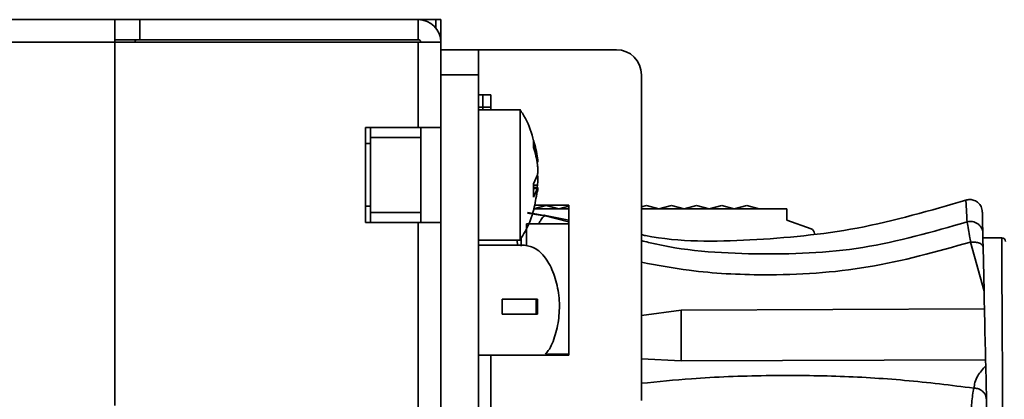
# Model space of a CAD drawing. Header units: millimetres. Extents: x 0 to 420, y 0 to 297.
# Tile 118 of 119: x 331.74 to 351.37, y 251.54 to 259.11. Entities that reach past the tile are written whole.
import ezdxf

# ---------------------------------------------------------------- set-up
doc = ezdxf.new("R2010")
doc.units = ezdxf.units.MM
doc.layers.add('标注层', color=150, linetype='Continuous')
doc.styles.add('SLDTEXTSTYLE2', font='TXT', dxfattribs={"width": 0.7})
doc.dimstyles.new('SLDDIMSTYLE0', dxfattribs={"dimtxt": 5.457031, "dimasz": 4, "dimexe": 0, "dimexo": 0.0625, "dimgap": 1.364258, "dimtad": 2, "dimlfac": 2, "dimrnd": 1e-09, "dimzin": 12, "dimdsep": 46, "dimtxsty": 'SLDTEXTSTYLE2', "dimsah": 1, "dimcen": 0.09, "dimadec": 0, "dimazin": 3, "dimtfac": 1, "dimtdec": 3, "dimtmove": 0, "dimatfit": 0, "dimfxl": 1, "dimfrac": 2, "dimtolj": 1, "dimtzin": 12, "dimarcsym": 0})

# ---------------------------------------------------------------- blocks, each defined once
blk = doc.blocks.new('_D_10')
at = {"layer": '标注层'}
for p, q in [((324.131, 253.865), (324.131, 226.428)), ((330.131, 253.865), (330.131, 226.428)), ((324.131, 228.428), (318.131, 228.428)), ((324.131, 228.428), (330.131, 228.428)), ((330.131, 228.428), (336.131, 228.428))]:
    blk.add_line(p, q, dxfattribs=at)
for points in [[(324.131, 228.428), (320.131, 228.928), (320.131, 227.928)], [(330.131, 228.428), (334.131, 227.928), (334.131, 228.928)]]:
    blk.add_solid(points, dxfattribs=at)
at = {"layer": '标注层', "insert": (323.956, 234.568), "char_height": 4.7625, "attachment_point": 1, "style": 'SLDTEXTSTYLE2'}
blk.add_mtext('12', dxfattribs=at)

msp = doc.modelspace()

# ---------------------------------------------------------------- linework, layer by layer
at = {"color": 7, "linetype": 'Continuous', "lineweight": 35}
for p, q in [((250.5812, 259.115), (333.6312, 259.115)), ((333.6312, 259.115), (333.6312, 258.665)), ((333.6312, 259.115), (334.1312, 259.115)), ((334.1312, 259.115), (334.1312, 258.715)), ((334.1312, 259.115), (339.6812, 259.115)), ((339.6812, 258.715), (339.6812, 259.115)), ((339.6812, 259.115), (340.0312, 259.115)), ((340.0312, 259.115), (340.1312, 259.115)), ((340.1312, 259.115), (340.1312, 258.715)), ((333.6312, 258.665), (250.5812, 258.665)), ((334.1312, 258.715), (333.6312, 258.715)), ((333.6312, 258.665), (333.6339, 258.715)), ((333.6312, 258.665), (333.6312, 251.415)), ((339.6812, 258.665), (333.6312, 258.665)), ((334.1312, 258.715), (339.6812, 258.715)), ((339.6812, 258.665), (339.6812, 256.965)), ((339.6812, 258.665), (340.1312, 258.665)), ((340.1312, 258.715), (340.1284, 258.715)), ((340.1312, 258.665), (340.1312, 258.5124)), ((340.1312, 258.515), (340.8812, 258.515)), ((340.1312, 258.015), (340.1312, 258.5124)), ((340.8812, 258.515), (340.8812, 258.015)), ((340.8812, 258.515), (343.6312, 258.515)), ((340.8812, 258.015), (340.1312, 258.015)), ((340.1312, 258.015), (340.1312, 246.515)), ((340.8812, 258.015), (340.8812, 246.515)), ((344.1312, 258.015), (344.1312, 251.515)), ((341.1312, 257.615), (340.8812, 257.615)), ((341.1312, 257.615), (341.1312, 257.365)), ((341.1312, 257.365), (340.8812, 257.365)), ((341.7166, 257.315), (340.8812, 257.315)), ((338.6312, 256.965), (339.6812, 256.965)), ((338.6312, 256.965), (338.6312, 255.065)), ((338.7312, 256.965), (338.7312, 256.765)), ((340.1312, 256.965), (339.6812, 256.965)), ((339.7312, 256.965), (339.7312, 256.765)), ((338.7312, 256.64), (338.6312, 256.64)), ((339.7312, 256.765), (338.7312, 256.765)), ((338.7312, 255.265), (338.7312, 256.765)), ((339.7312, 255.265), (339.7312, 256.765)), ((341.9791, 256.7001), (341.9791, 256.566)), ((342.0509, 256.2674), (342.0644, 256.2674)), ((341.9791, 255.8401), (342.0586, 256.015)), ((341.9791, 255.8401), (341.9791, 255.5717)), ((342.0644, 255.7625), (341.9791, 255.7625)), ((342.0586, 255.7466), (341.9791, 255.5717)), ((342.2312, 255.4025), (341.9812, 255.34)), ((342.0007, 255.415), (342.6812, 255.415)), ((342.4812, 255.34), (342.2312, 255.4025)), ((342.6812, 255.415), (342.6812, 252.415)), ((344.2312, 255.4025), (344.1312, 255.3775)), ((344.4812, 255.34), (344.2312, 255.4025)), ((344.7312, 255.4025), (344.4812, 255.34)), ((344.9812, 255.34), (344.7312, 255.4025)), ((345.2312, 255.4025), (344.9812, 255.34)), ((345.4812, 255.34), (345.2312, 255.4025)), ((345.7312, 255.4025), (345.4812, 255.34)), ((345.9812, 255.34), (345.7312, 255.4025)), ((346.2312, 255.4025), (345.9812, 255.34)), ((346.4812, 255.34), (346.2312, 255.4025)), ((338.6312, 255.39), (338.7312, 255.39)), ((339.7312, 255.265), (338.7312, 255.265)), ((338.7312, 255.265), (338.7312, 255.065)), ((339.7312, 255.265), (339.7312, 255.065)), ((341.8567, 255.2541), (342.1148, 255.2135)), ((342.1888, 255.2079), (341.8574, 255.2686)), ((341.9869, 255.34), (342.6812, 255.34)), ((342.6812, 255.1147), (342.1858, 255.2152)), ((342.6812, 255.39), (342.4812, 255.34)), ((344.1312, 255.34), (347.0312, 255.34)), ((347.0312, 255.34), (347.0312, 255.1151)), ((338.6312, 255.065), (339.6812, 255.065)), ((339.6812, 255.065), (339.6812, 249.465)), ((339.6812, 255.065), (340.1312, 255.065)), ((342.6744, 255.0376), (341.839, 255.0376)), ((341.839, 254.616), (341.839, 255.0376)), ((347.0312, 255.1151), (347.5154, 254.9389)), ((340.8812, 254.715), (341.7166, 254.715)), ((341.8013, 254.6126), (340.8812, 254.6126)), ((341.7301, 254.7556), (341.7322, 254.5954)), ((341.7301, 254.7556), (341.7322, 254.5954)), ((350.6939, 254.6762), (350.9622, 253.6938)), ((351.3159, 254.7597), (350.939, 254.7581)), ((350.943, 254.5766), (350.9622, 253.6938)), ((342.0581, 253.5376), (341.3545, 253.5376)), ((341.3545, 253.5376), (341.3545, 253.2376)), ((342.0339, 253.2376), (342.0339, 253.5376)), ((342.0581, 253.2376), (342.0581, 253.5376)), ((341.3545, 253.2376), (342.0581, 253.2376)), ((344.9202, 253.3151), (350.9699, 253.3415)), ((341.1312, 252.415), (340.8812, 252.415)), ((341.1312, 252.415), (341.1312, 251.015)), ((342.6812, 252.415), (341.1312, 252.415)), ((342.2164, 252.4376), (342.6744, 252.4376)), ((350.992, 252.3273), (344.9246, 252.3009)), ((350.9947, 252.2047), (351.0093, 251.5384))]:
    msp.add_line(p, q, dxfattribs=at)
at = {"color": 8, "linetype": 'Continuous', "lineweight": 35}
for p, q in [((340.0312, 258.9478), (340.0312, 259.115)), ((341.1312, 257.365), (341.1312, 257.315)), ((342.0357, 256.3504), (342.0586, 256.3504)), ((342.0586, 255.8137), (341.9791, 255.8137)), ((342.0586, 255.7466), (341.9791, 255.7466)), ((342.1148, 255.2135), (342.211, 255.1983)), ((342.211, 255.1983), (342.1898, 255.2128)), ((342.6747, 255.0793), (342.211, 255.1983)), ((341.6575, 254.6126), (341.6562, 254.715)), ((344.9202, 253.3151), (344.1312, 253.2102)), ((344.1312, 252.3449), (344.9246, 252.3009))]:
    msp.add_line(p, q, dxfattribs=at)
at = {"color": 7, "linetype": 'Continuous', "lineweight": 35, "flags": 128}
msp.add_lwpolyline([(342.0586, 255.8137), (342.0521, 255.7694), (342.0509, 255.7625)], dxfattribs=at)
at = {"color": 8, "linetype": 'Continuous', "lineweight": 35, "flags": 128}
msp.add_lwpolyline([(351.3159, 254.7597), (351.3161, 254.7073), (351.3168, 254.5396), (351.3181, 254.2599), (351.3197, 253.8738), (351.3219, 253.3891), (351.3244, 252.8159), (351.3272, 252.1656), (351.3303, 251.4516), (351.3336, 250.6884), (351.3371, 249.8916), (351.3407, 249.0773), (351.3442, 248.2622), (351.3477, 247.4627), (351.3511, 246.6953), (351.3542, 245.9755), (351.3571, 245.318), (351.3596, 244.7361), (351.3618, 244.2418), (351.3635, 243.845), (351.3648, 243.5539), (351.3656, 243.3743), (351.3658, 243.31)], dxfattribs=at)
at = {"color": 7, "linetype": 'Continuous', "lineweight": 35}
for centre, radius, start, end in [((339.6812, 258.665), 0.45, 0, 90), ((334.0812, 258.665), 0.05, 90, 180), ((339.6812, 258.665), 0.05, 0, 90), ((343.6312, 258.015), 0.5, 0, 90), ((340.0499, 256.0778), 2.027, 7.72836, 17.88038), ((340.0499, 255.9436), 2.027, 7.72838, 17.88035), ((347.4812, 254.8449), 0.1, 360, 70), ((351.3162, 254.6847), 0.075, 1.75, 90.25)]:
    msp.add_arc(centre, radius, start, end, dxfattribs=at)
for points, knots in [([(340.9666, 257.615), (340.9666, 257.5345), (340.9666, 257.4401), (340.9666, 257.331), (340.9666, 257.315)], [0, 0, 0, 0, 0.85312588, 1, 1, 1, 1]), ([(342.0542, 256.3495), (342.0252, 256.5037), (341.9665, 256.8147), (341.8357, 257.1377), (341.7281, 257.288), (341.7135, 257.3084)], [0, 0, 0, 0, 0.459441, 0.9264943, 1, 1, 1, 1]), ([(341.7166, 257.3106), (341.7166, 257.312), (341.7166, 257.3362), (341.7166, 257.2456), (341.7166, 257.0346), (341.7166, 256.6928), (341.7166, 256.2788), (341.7166, 255.8337), (341.7166, 255.4103), (341.7166, 255.0517), (341.7166, 254.8134), (341.7166, 254.7038), (341.7166, 254.7246), (341.7166, 254.7288)], [0, 0, 0, 0, 0.0068687, 0.1142137, 0.2215569, 0.3289011, 0.4362452, 0.5435894, 0.6509338, 0.7582773, 0.8656223, 0.9729662, 1, 1, 1, 1]), ([(342.0644, 256.2694), (342.065, 256.2693), (342.0665, 256.2688), (342.0658, 256.2869), (342.0631, 256.3159), (342.0599, 256.3402), (342.0586, 256.3504)], [0, 0, 0, 0, 0.1869462, 0.4876559, 0.7872945, 1, 1, 1, 1]), ([(342.0586, 256.2162), (342.0604, 256.2005), (342.064, 256.1692), (342.0664, 256.1177), (342.0659, 256.0706), (342.063, 256.0353), (342.0599, 256.0209), (342.0586, 256.015)], [0, 0, 0, 0, 0.2134914, 0.4270614, 0.6389497, 0.8501124, 1, 1, 1, 1]), ([(342.0586, 255.8137), (342.0604, 255.8294), (342.064, 255.8607), (342.0664, 255.9122), (342.0659, 255.9593), (342.063, 255.9947), (342.0599, 256.009), (342.0586, 256.015)], [0, 0, 0, 0, 0.2134916, 0.4270617, 0.6389502, 0.8501123, 1, 1, 1, 1]), ([(341.7143, 254.7303), (341.7482, 254.7822), (341.8679, 254.9653), (341.9898, 255.2882), (342.0317, 255.5627), (342.0499, 255.6823)], [0, 0, 0, 0, 0.1826903, 0.6437625, 1, 1, 1, 1]), ([(342.0586, 255.7466), (342.0605, 255.7535), (342.0632, 255.763), (342.0642, 255.761), (342.0644, 255.7605)], [0, 0, 0, 0, 0.7229547, 1, 1, 1, 1]), ([(342.0659, 255.7593), (342.0659, 255.7542), (342.066, 255.7441), (342.063, 255.7139), (342.0599, 255.6896), (342.0586, 255.6795)], [0, 0, 0, 0, 0.3698197, 0.7383734, 1, 1, 1, 1]), ([(350.6215, 255.518), (349.8957, 255.3064), (348.4801, 254.8937), (346.3222, 254.6909), (344.8661, 254.6695), (344.1584, 254.8151), (344.1312, 254.8207)], [0, 0, 0, 0, 0.343819, 0.6705635, 0.987294, 1, 1, 1, 1]), ([(350.9016, 255.3846), (350.8851, 255.4106), (350.8516, 255.4631), (350.7705, 255.511), (350.6824, 255.5295), (350.6267, 255.517), (350.6003, 255.5111)], [0, 0, 0, 0, 0.25762762, 0.5211987, 0.77314143, 1, 1, 1, 1]), ([(350.6234, 255.0778), (350.6168, 255.2012), (350.6036, 255.4481), (350.5987, 255.5426), (350.6036, 255.4481), (350.6168, 255.2012), (350.6234, 255.0778)], [0, 0, 0, 0, 0.2500517, 0.5, 0.7499483, 1, 1, 1, 1]), ([(342.1898, 255.2128), (342.1876, 255.2142), (342.1854, 255.2157), (342.1865, 255.215), (342.1865, 255.215)], [0, 0, 0, 0, 0.9998948, 1, 1, 1, 1]), ([(350.9016, 255.3846), (350.9091, 255.367), (350.9236, 255.3331), (350.9263, 255.2964), (350.9276, 255.2789)], [0, 0, 0, 0, 0.52050308, 1, 1, 1, 1]), ([(350.9276, 255.2789), (350.928, 255.2608), (350.9288, 255.2248), (350.9342, 254.9792), (350.9369, 254.8569)], [0, 0, 0, 0, 0.5023522, 1, 1, 1, 1]), ([(350.6234, 255.0778), (350.6403, 255.081), (350.6752, 255.0876), (350.7308, 255.0841), (350.7869, 255.0688), (350.839, 255.0406), (350.8824, 255.0015), (350.9136, 254.9553), (350.9326, 254.9063), (350.9355, 254.873), (350.9369, 254.8569)], [0, 0, 0, 0, 0.1137507, 0.2366237, 0.3664268, 0.4999982, 0.6335692, 0.7633738, 0.88625, 1, 1, 1, 1]), ([(350.6939, 254.6762), (350.6933, 254.6795), (350.6918, 254.6885), (350.6872, 254.7156), (350.6741, 254.8015), (350.6528, 254.9429), (350.6336, 255.0356), (350.6247, 255.0721), (350.6236, 255.0763), (350.6234, 255.0776), (350.6234, 255.0778)], [0, 0, 0, 0, 0.018075, 0.0490076, 0.1493569, 0.5029751, 0.9385581, 0.981621, 0.9977167, 1, 1, 1, 1]), ([(350.9369, 254.8569), (350.9375, 254.8262), (350.9389, 254.7624), (350.9416, 254.6399), (350.943, 254.5766)], [0, 0, 0, 0, 0.4824292, 1, 1, 1, 1]), ([(341.8013, 254.6126), (341.8767, 254.5987), (342.0279, 254.571), (342.2462, 254.3427), (342.4097, 254.0095), (342.4965, 253.615), (342.5011, 253.2018), (342.423, 252.8195), (342.3176, 252.5523), (342.236, 252.4597), (342.2164, 252.4376)], [0, 0, 0, 0, 0.1482853, 0.2969893, 0.4357712, 0.56832, 0.6987671, 0.8287542, 0.9590466, 1, 1, 1, 1]), ([(350.943, 254.5766), (350.9396, 254.5901), (350.9345, 254.611), (350.905, 254.6353), (350.8738, 254.6519), (350.8344, 254.6648), (350.7757, 254.6766), (350.7263, 254.6764), (350.6939, 254.6762)], [0, 0, 0, 0, 0.2303215, 0.3564154, 0.486961, 0.6194106, 0.7509822, 1, 1, 1, 1]), ([(350.9622, 253.6938), (350.9668, 253.4857), (350.9762, 253.0559), (350.9884, 252.4943), (350.9947, 252.2047)], [0, 0, 0, 0, 0.4843303, 1, 1, 1, 1]), ([(344.9246, 252.3009), (344.9241, 252.4252), (344.923, 252.6738), (344.9211, 253.1013), (344.9202, 253.3151)], [0, 0, 0, 0, 0.5000012, 1, 1, 1, 1]), ([(350.9947, 252.2047), (350.9362, 252.1387), (350.8405, 252.0307), (350.777, 251.8795), (350.7652, 251.7971), (350.7597, 251.7593)], [0, 0, 0, 0, 0.4595409, 0.7518579, 1, 1, 1, 1]), ([(350.7054, 251.3049), (350.7055, 251.3064), (350.7056, 251.3109), (350.7065, 251.3259), (350.71, 251.3775), (350.719, 251.4863), (350.7353, 251.6408), (350.7511, 251.7177), (350.7597, 251.7593)], [0, 0, 0, 0, 0.0076791, 0.0228881, 0.0759403, 0.2719601, 0.606583, 1, 1, 1, 1]), ([(351.0093, 251.5384), (351.0064, 251.5613), (351.0009, 251.6064), (350.9655, 251.6649), (350.9198, 251.7081), (350.863, 251.7406), (350.8125, 251.7549), (350.7754, 251.7587), (350.7638, 251.7591), (350.7597, 251.7593)], [0, 0, 0, 0, 0.2003345, 0.3926235, 0.5649506, 0.7099354, 0.9099255, 0.9678526, 1, 1, 1, 1]), ([(351.0093, 251.5384), (351.0101, 251.4993), (351.0118, 251.4234), (351.0146, 251.2928), (351.016, 251.2294)], [0, 0, 0, 0, 0.5137413, 1, 1, 1, 1])]:
    msp.add_open_spline(points, degree=3, knots=knots, dxfattribs=at)
at = {"color": 8, "linetype": 'Continuous', "lineweight": 35}
for points, knots in [([(342.211, 255.1983), (342.1992, 255.195), (342.175, 255.1882), (342.1288, 255.1266), (342.0947, 255.0591), (342.0839, 255.0376)], [0, 0, 0, 0, 0.3952699, 0.8074369, 1, 1, 1, 1]), ([(350.6234, 255.0778), (349.9369, 254.8798), (348.9076, 254.5829), (347.4749, 254.4408), (346.0449, 254.4293), (344.9101, 254.5017), (344.1782, 254.6929), (344.1312, 254.7052)], [0, 0, 0, 0, 0.3261764, 0.4890527, 0.6518941, 0.977599, 1, 1, 1, 1]), ([(344.1312, 254.2723), (344.4479, 254.2133), (345.2497, 254.0639), (346.7665, 253.9901), (348.6738, 254.1065), (350.0176, 254.4855), (350.6939, 254.6762)], [0, 0, 0, 0, 0.1455176, 0.3683318, 0.6821055, 1, 1, 1, 1]), ([(350.7597, 251.7593), (350.3023, 251.816), (349.401, 251.9277), (348.0061, 252.0082), (346.5806, 252.0189), (345.2787, 251.9701), (344.4622, 251.8881), (344.1312, 251.8549)], [0, 0, 0, 0, 0.2129731, 0.4196484, 0.6264892, 0.8485918, 1, 1, 1, 1])]:
    msp.add_open_spline(points, degree=3, knots=knots, dxfattribs=at)

# ---------------------------------------------------------------- dimensions: what is measured, and where the dimension line sits
at = {"layer": '标注层'}
dim = msp.add_linear_dim(base=(330.1312, 228.4283), p1=(324.1312, 253.865), p2=(330.1312, 253.865), angle=0, dimstyle='SLDDIMSTYLE0', dxfattribs=at)
dim.commit()
dim.dimension.update_dxf_attribs({"geometry": '_D_10', "text_midpoint": (327.1312, 228.4283), "dimtype": 160})

doc.saveas('drawing.dxf')
